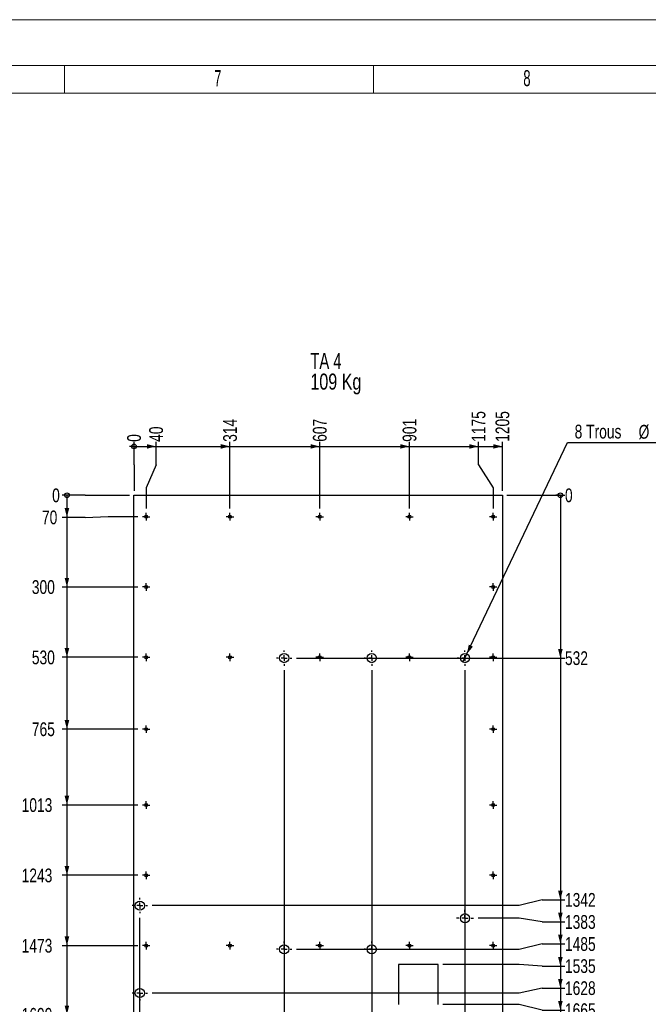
# Model space of a CAD drawing. Header units: millimetres. Extents: x 0 to 841, y 0 to 594.
# Tile 45 of 56: x 411 to 548, y 379 to 594. Entities that reach past the tile are written whole.
import ezdxf

# ---------------------------------------------------------------- set-up
doc = ezdxf.new("R2010")
doc.units = ezdxf.units.MM
doc.linetypes.add('CENTERX2', pattern=[20.32, 12.7, -2.54, 2.54, -2.54])
for name, color, linetype in [('COTES', 1, 'Continuous'), ('NOTES', 6, 'Continuous'), ('TRAIT-MIXTES', 3, 'CENTERX2')]:
    doc.layers.add(name, color=color, linetype=linetype)
doc.layers.add('TRAIT-FORT', color=4, linetype='Continuous', lineweight=25)
doc.styles.add('SLDTEXTSTYLE0', font='TXT', dxfattribs={"width": 0.75})
doc.styles.add('SLDTEXTSTYLE2', font='TXT', dxfattribs={"width": 0.6875})
doc.styles.add('SLDTEXTSTYLE3', font='TXT', dxfattribs={"width": 0.605})
doc.dimstyles.new('SLDDIMSTYLE2', dxfattribs={"dimtxt": 3, "dimasz": 0.333333, "dimexe": 0, "dimexo": 0.0625, "dimgap": 0.75, "dimtad": 0, "dimtih": 1, "dimtoh": 1, "dimdec": 0, "dimlfac": 15, "dimrnd": 1e-09, "dimdsep": 46, "dimtxsty": 'SLDTEXTSTYLE0', "dimblk1": 'ORIGIN', "dimblk2": 'ORIGIN', "dimsah": 1, "dimcen": 0.09, "dimadec": 0, "dimazin": 2, "dimtfac": 1, "dimtdec": 0, "dimtofl": 0, "dimtmove": 0, "dimatfit": 3, "dimldrblk": 'ORIGIN', "dimfxl": 1, "dimfrac": 2, "dimtolj": 1, "dimtzin": 12, "dimarcsym": 0})
doc.dimstyles.new('SLDDIMSTYLE3', dxfattribs={"dimtxt": 3, "dimasz": 2, "dimexe": 0, "dimexo": 0.0625, "dimgap": 0.75, "dimtad": 0, "dimtih": 1, "dimtoh": 1, "dimdec": 0, "dimlfac": 15, "dimrnd": 1e-09, "dimzin": 12, "dimdsep": 46, "dimtxsty": 'SLDTEXTSTYLE0', "dimsah": 1, "dimcen": 0.09, "dimadec": 0, "dimazin": 3, "dimtfac": 1, "dimtdec": 0, "dimtofl": 0, "dimtmove": 0, "dimatfit": 3, "dimfxl": 1, "dimfrac": 2, "dimtolj": 1, "dimtzin": 12, "dimarcsym": 0})
doc.dimstyles.new('SLDDIMSTYLE4', dxfattribs={"dimtxt": 3, "dimasz": 2, "dimexe": 0, "dimexo": 0.0625, "dimgap": 0.75, "dimtad": 0, "dimtih": 1, "dimtoh": 1, "dimdec": 0, "dimlfac": 15, "dimrnd": 1e-09, "dimzin": 12, "dimdsep": 46, "dimtxsty": 'SLDTEXTSTYLE0', "dimblk1": 'NONE', "dimsah": 1, "dimcen": 0, "dimadec": 0, "dimazin": 3, "dimtfac": 1, "dimtdec": 0, "dimtmove": 0, "dimatfit": 3, "dimldrblk": 'NONE', "dimfxl": 1, "dimfrac": 2, "dimtolj": 1, "dimtzin": 12, "dimarcsym": 0})

# ---------------------------------------------------------------- blocks, each defined once
blk = doc.blocks.new('SW_NOTE_6')
at = {"layer": 'NOTES', "color": 0, "char_height": 3.5, "attachment_point": 1}
for s, insert, style in [('TA 4', (0, 4.51), 'SLDTEXTSTYLE2'), ('109 Kg', (0, -0.01), 'SLDTEXTSTYLE0')]:
    blk.add_mtext(s, dxfattribs=dict(at, insert=insert, style=style))
blk = doc.blocks.new('_ORIGIN')
at = {"color": 0, "linetype": 'ByBlock', "lineweight": -2}
blk.add_line((0, 0), (-1, 0), dxfattribs=at)
blk.add_circle((0, 0), 0.5, dxfattribs=at)
blk = doc.blocks.new('_D_222')
at = {"layer": 'COTES', "color": 1, "transparency": 16777216}
for p, q in [((435.66, 496.9), (435.66, 501.9)), ((435.66, 496.9), (435.66, 491.9)), ((435.66, 491.9), (435.66, 491.25))]:
    blk.add_line(p, q, dxfattribs=at)
blk.add_blockref('_ORIGIN', (435.66, 500.9), dxfattribs=at)
at = {"layer": 'COTES', "color": 1, "transparency": 16777216, "insert": (434.17, 501.9), "char_height": 3, "attachment_point": 1, "rotation": 90, "style": 'SLDTEXTSTYLE0'}
blk.add_mtext('0', dxfattribs=at)
blk = doc.blocks.new('_D_223')
at = {"layer": 'COTES', "color": 1, "transparency": 16777216}
for p, q in [((435.66, 500.9), (440.47, 500.9)), ((440.47, 496.9), (440.47, 501.9)), ((440.47, 496.9), (438.32, 491.9)), ((438.32, 491.9), (438.32, 487.4))]:
    blk.add_line(p, q, dxfattribs=at)
blk.add_solid([(440.47, 500.9), (438.47, 501.4), (438.47, 500.4)], dxfattribs=at)
at = {"layer": 'COTES', "color": 1, "transparency": 16777216, "insert": (438.98, 501.9), "char_height": 3, "attachment_point": 1, "rotation": 90, "style": 'SLDTEXTSTYLE0'}
blk.add_mtext('40', dxfattribs=at)
blk = doc.blocks.new('_D_224')
at = {"layer": 'COTES', "color": 1, "transparency": 16777216}
for p, q in [((440.47, 500.9), (456.59, 500.9)), ((456.59, 487.4), (456.59, 501.9))]:
    blk.add_line(p, q, dxfattribs=at)
blk.add_solid([(456.59, 500.9), (454.59, 501.4), (454.59, 500.4)], dxfattribs=at)
at = {"layer": 'COTES', "color": 1, "transparency": 16777216, "insert": (455.1, 501.9), "char_height": 3, "attachment_point": 1, "rotation": 90, "style": 'SLDTEXTSTYLE0'}
blk.add_mtext('314', dxfattribs=at)
blk = doc.blocks.new('_D_225')
at = {"layer": 'COTES', "color": 1, "transparency": 16777216}
for p, q in [((456.59, 500.9), (476.16, 500.9)), ((476.16, 487.4), (476.16, 501.9))]:
    blk.add_line(p, q, dxfattribs=at)
blk.add_solid([(476.16, 500.9), (474.16, 501.4), (474.16, 500.4)], dxfattribs=at)
at = {"layer": 'COTES', "color": 1, "transparency": 16777216, "insert": (474.67, 501.9), "char_height": 3, "attachment_point": 1, "rotation": 90, "style": 'SLDTEXTSTYLE0'}
blk.add_mtext('607', dxfattribs=at)
blk = doc.blocks.new('_D_226')
at = {"layer": 'COTES', "color": 1, "transparency": 16777216}
for p, q in [((476.16, 500.9), (495.72, 500.9)), ((495.72, 487.4), (495.72, 501.9))]:
    blk.add_line(p, q, dxfattribs=at)
blk.add_solid([(495.72, 500.9), (493.72, 501.4), (493.72, 500.4)], dxfattribs=at)
at = {"layer": 'COTES', "color": 1, "transparency": 16777216, "insert": (494.24, 501.9), "char_height": 3, "attachment_point": 1, "rotation": 90, "style": 'SLDTEXTSTYLE0'}
blk.add_mtext('901', dxfattribs=at)
blk = doc.blocks.new('_D_227')
at = {"layer": 'COTES', "color": 1, "transparency": 16777216}
for p, q in [((495.72, 500.9), (510.78, 500.9)), ((510.78, 496.9), (510.78, 501.9)), ((510.78, 496.9), (513.99, 491.9)), ((513.99, 491.9), (513.99, 487.4))]:
    blk.add_line(p, q, dxfattribs=at)
blk.add_solid([(510.78, 500.9), (508.78, 501.4), (508.78, 500.4)], dxfattribs=at)
at = {"layer": 'COTES', "color": 1, "transparency": 16777216, "insert": (509.29, 501.9), "char_height": 3, "attachment_point": 1, "rotation": 90, "style": 'SLDTEXTSTYLE0'}
blk.add_mtext('1175', dxfattribs=at)
blk = doc.blocks.new('_D_228')
at = {"layer": 'COTES', "color": 1, "transparency": 16777216}
for p, q in [((510.78, 500.9), (515.99, 500.9)), ((515.99, 491.25), (515.99, 501.9))]:
    blk.add_line(p, q, dxfattribs=at)
blk.add_solid([(515.99, 500.9), (513.99, 501.4), (513.99, 500.4)], dxfattribs=at)
at = {"layer": 'COTES', "color": 1, "transparency": 16777216, "insert": (514.5, 501.9), "char_height": 3, "attachment_point": 1, "rotation": 90, "style": 'SLDTEXTSTYLE0'}
blk.add_mtext('1205', dxfattribs=at)
blk = doc.blocks.new('_D_229')
at = {"layer": 'COTES', "color": 1, "transparency": 16777216}
for p, q in [((425.03, 490.25), (420.03, 490.25)), ((425.03, 490.25), (430.03, 490.25)), ((430.03, 490.25), (434.66, 490.25))]:
    blk.add_line(p, q, dxfattribs=at)
blk.add_blockref('_ORIGIN', (421.03, 490.25), dxfattribs=at)
at = {"layer": 'COTES', "color": 1, "transparency": 16777216, "insert": (417.81, 491.74), "char_height": 3, "attachment_point": 1, "style": 'SLDTEXTSTYLE0'}
blk.add_mtext('0', dxfattribs=at)
blk = doc.blocks.new('_D_230')
at = {"layer": 'COTES', "color": 1, "transparency": 16777216}
for p, q in [((421.03, 490.25), (421.03, 485.44)), ((425.03, 485.44), (420.03, 485.44)), ((425.03, 485.44), (430.03, 485.59)), ((430.03, 485.59), (436.51, 485.59))]:
    blk.add_line(p, q, dxfattribs=at)
blk.add_solid([(421.03, 485.44), (421.53, 487.44), (420.53, 487.44)], dxfattribs=at)
at = {"layer": 'COTES', "color": 1, "transparency": 16777216, "insert": (415.59, 486.93), "char_height": 3, "attachment_point": 1, "style": 'SLDTEXTSTYLE0'}
blk.add_mtext('70', dxfattribs=at)
blk = doc.blocks.new('_D_231')
at = {"layer": 'COTES', "color": 1, "transparency": 16777216}
for p, q in [((421.03, 485.44), (421.03, 470.25)), ((436.51, 470.25), (420.03, 470.25))]:
    blk.add_line(p, q, dxfattribs=at)
blk.add_solid([(421.03, 470.25), (421.53, 472.25), (420.53, 472.25)], dxfattribs=at)
at = {"layer": 'COTES', "color": 1, "transparency": 16777216, "insert": (413.38, 471.74), "char_height": 3, "attachment_point": 1, "style": 'SLDTEXTSTYLE0'}
blk.add_mtext('300', dxfattribs=at)
blk = doc.blocks.new('_D_232')
at = {"layer": 'COTES', "color": 1, "transparency": 16777216}
for p, q in [((421.03, 470.25), (421.03, 454.92)), ((436.51, 454.92), (420.03, 454.92))]:
    blk.add_line(p, q, dxfattribs=at)
blk.add_solid([(421.03, 454.92), (421.53, 456.92), (420.53, 456.92)], dxfattribs=at)
at = {"layer": 'COTES', "color": 1, "transparency": 16777216, "insert": (413.38, 456.4), "char_height": 3, "attachment_point": 1, "style": 'SLDTEXTSTYLE0'}
blk.add_mtext('530', dxfattribs=at)
blk = doc.blocks.new('_D_233')
at = {"layer": 'COTES', "color": 1, "transparency": 16777216}
for p, q in [((421.03, 454.92), (421.03, 439.25)), ((436.51, 439.25), (420.03, 439.25))]:
    blk.add_line(p, q, dxfattribs=at)
blk.add_solid([(421.03, 439.25), (421.53, 441.25), (420.53, 441.25)], dxfattribs=at)
at = {"layer": 'COTES', "color": 1, "transparency": 16777216, "insert": (413.38, 440.74), "char_height": 3, "attachment_point": 1, "style": 'SLDTEXTSTYLE0'}
blk.add_mtext('765', dxfattribs=at)
blk = doc.blocks.new('_D_234')
at = {"layer": 'COTES', "color": 1, "transparency": 16777216}
for p, q in [((421.03, 439.25), (421.03, 422.72)), ((436.51, 422.72), (420.03, 422.72))]:
    blk.add_line(p, q, dxfattribs=at)
blk.add_solid([(421.03, 422.72), (421.53, 424.72), (420.53, 424.72)], dxfattribs=at)
at = {"layer": 'COTES', "color": 1, "transparency": 16777216, "insert": (411.16, 424.2), "char_height": 3, "attachment_point": 1, "style": 'SLDTEXTSTYLE0'}
blk.add_mtext('1013', dxfattribs=at)
blk = doc.blocks.new('_D_235')
at = {"layer": 'COTES', "color": 1, "transparency": 16777216}
for p, q in [((421.03, 422.72), (421.03, 407.39)), ((436.51, 407.39), (420.03, 407.39))]:
    blk.add_line(p, q, dxfattribs=at)
blk.add_solid([(421.03, 407.39), (421.53, 409.39), (420.53, 409.39)], dxfattribs=at)
at = {"layer": 'COTES', "color": 1, "transparency": 16777216, "insert": (411.16, 408.87), "char_height": 3, "attachment_point": 1, "style": 'SLDTEXTSTYLE0'}
blk.add_mtext('1243', dxfattribs=at)
blk = doc.blocks.new('_D_236')
at = {"layer": 'COTES', "color": 1, "transparency": 16777216}
for p, q in [((421.03, 407.39), (421.03, 392.05)), ((436.51, 392.05), (420.03, 392.05))]:
    blk.add_line(p, q, dxfattribs=at)
blk.add_solid([(421.03, 392.05), (421.53, 394.05), (420.53, 394.05)], dxfattribs=at)
at = {"layer": 'COTES', "color": 1, "transparency": 16777216, "insert": (411.16, 393.54), "char_height": 3, "attachment_point": 1, "style": 'SLDTEXTSTYLE0'}
blk.add_mtext('1473', dxfattribs=at)
blk = doc.blocks.new('_D_237')
at = {"layer": 'COTES', "color": 1, "transparency": 16777216}
for p, q in [((421.03, 392.05), (421.03, 376.99)), ((436.51, 376.99), (420.03, 376.99))]:
    blk.add_line(p, q, dxfattribs=at)
blk.add_solid([(421.03, 376.99), (421.53, 378.99), (420.53, 378.99)], dxfattribs=at)
at = {"layer": 'COTES', "color": 1, "transparency": 16777216, "insert": (411.16, 378.47), "char_height": 3, "attachment_point": 1, "style": 'SLDTEXTSTYLE0'}
blk.add_mtext('1699', dxfattribs=at)
blk = doc.blocks.new('_D_238')
at = {"layer": 'COTES', "color": 1, "transparency": 16777216}
for p, q in [((421.03, 376.99), (421.03, 361.39)), ((436.51, 361.39), (420.03, 361.39))]:
    blk.add_line(p, q, dxfattribs=at)
blk.add_solid([(421.03, 361.39), (421.53, 363.39), (420.53, 363.39)], dxfattribs=at)
at = {"layer": 'COTES', "color": 1, "transparency": 16777216, "insert": (411.16, 362.87), "char_height": 3, "attachment_point": 1, "style": 'SLDTEXTSTYLE0'}
blk.add_mtext('1933', dxfattribs=at)
blk = doc.blocks.new('_D_239')
at = {"layer": 'COTES', "color": 1, "transparency": 16777216}
for p, q in [((421.03, 361.39), (421.03, 345.79)), ((436.51, 345.79), (420.03, 345.79))]:
    blk.add_line(p, q, dxfattribs=at)
blk.add_solid([(421.03, 345.79), (421.53, 347.79), (420.53, 347.79)], dxfattribs=at)
at = {"layer": 'COTES', "color": 1, "transparency": 16777216, "insert": (411.16, 347.27), "char_height": 3, "attachment_point": 1, "style": 'SLDTEXTSTYLE0'}
blk.add_mtext('2167', dxfattribs=at)
blk = doc.blocks.new('_D_240')
at = {"layer": 'COTES', "color": 1, "transparency": 16777216}
for p, q in [((421.03, 345.79), (421.03, 330.19)), ((436.51, 330.19), (420.03, 330.19))]:
    blk.add_line(p, q, dxfattribs=at)
blk.add_solid([(421.03, 330.19), (421.53, 332.19), (420.53, 332.19)], dxfattribs=at)
at = {"layer": 'COTES', "color": 1, "transparency": 16777216, "insert": (411.16, 331.67), "char_height": 3, "attachment_point": 1, "style": 'SLDTEXTSTYLE0'}
blk.add_mtext('2401', dxfattribs=at)
blk = doc.blocks.new('_D_241')
at = {"layer": 'COTES', "color": 1, "transparency": 16777216}
for p, q in [((421.03, 330.19), (421.03, 314.59)), ((436.51, 314.59), (420.03, 314.59))]:
    blk.add_line(p, q, dxfattribs=at)
blk.add_solid([(421.03, 314.59), (421.53, 316.59), (420.53, 316.59)], dxfattribs=at)
at = {"layer": 'COTES', "color": 1, "transparency": 16777216, "insert": (411.16, 316.07), "char_height": 3, "attachment_point": 1, "style": 'SLDTEXTSTYLE0'}
blk.add_mtext('2635', dxfattribs=at)
blk = doc.blocks.new('_D_242')
at = {"layer": 'COTES', "color": 1, "transparency": 16777216}
for p, q in [((421.03, 314.59), (421.03, 299.73)), ((425.03, 299.73), (420.03, 299.73)), ((425.03, 299.73), (430.03, 299.59)), ((430.03, 299.59), (436.51, 299.59))]:
    blk.add_line(p, q, dxfattribs=at)
blk.add_solid([(421.03, 299.73), (421.53, 301.73), (420.53, 301.73)], dxfattribs=at)
at = {"layer": 'COTES', "color": 1, "transparency": 16777216, "insert": (411.16, 301.22), "char_height": 3, "attachment_point": 1, "style": 'SLDTEXTSTYLE0'}
blk.add_mtext('2860', dxfattribs=at)
blk = doc.blocks.new('_D_243')
at = {"layer": 'COTES', "color": 1, "transparency": 16777216}
for p, q in [((421.03, 299.73), (421.03, 294.92)), ((434.66, 294.92), (420.03, 294.92))]:
    blk.add_line(p, q, dxfattribs=at)
blk.add_solid([(421.03, 294.92), (421.53, 296.92), (420.53, 296.92)], dxfattribs=at)
at = {"layer": 'COTES', "color": 1, "transparency": 16777216, "insert": (411.16, 296.4), "char_height": 3, "attachment_point": 1, "style": 'SLDTEXTSTYLE0'}
blk.add_mtext('2930', dxfattribs=at)
blk = doc.blocks.new('_D_244')
at = {"layer": 'COTES', "color": 1, "transparency": 16777216}
blk.add_line((516.99, 490.25), (529.64, 490.25), dxfattribs=at)
blk.add_blockref('_ORIGIN', (528.64, 490.25), dxfattribs=at)
at = {"layer": 'COTES', "color": 1, "transparency": 16777216, "insert": (529.64, 491.74), "char_height": 3, "attachment_point": 1, "style": 'SLDTEXTSTYLE0'}
blk.add_mtext('0', dxfattribs=at)
blk = doc.blocks.new('_D_245')
at = {"layer": 'COTES', "color": 1, "transparency": 16777216}
for p, q in [((528.64, 490.25), (528.64, 454.75)), ((471.07, 454.75), (529.64, 454.75))]:
    blk.add_line(p, q, dxfattribs=at)
blk.add_solid([(528.64, 454.75), (529.14, 456.75), (528.14, 456.75)], dxfattribs=at)
at = {"layer": 'COTES', "color": 1, "transparency": 16777216, "insert": (529.64, 456.24), "char_height": 3, "attachment_point": 1, "style": 'SLDTEXTSTYLE0'}
blk.add_mtext('532', dxfattribs=at)
blk = doc.blocks.new('_D_246')
at = {"layer": 'COTES', "color": 1, "transparency": 16777216}
for p, q in [((528.64, 454.75), (528.64, 402.04)), ((524.64, 402.04), (519.64, 400.78)), ((524.64, 402.04), (529.64, 402.04)), ((519.64, 400.78), (439.6, 400.78))]:
    blk.add_line(p, q, dxfattribs=at)
blk.add_solid([(528.64, 402.04), (529.14, 404.04), (528.14, 404.04)], dxfattribs=at)
at = {"layer": 'COTES', "color": 1, "transparency": 16777216, "insert": (529.64, 403.53), "char_height": 3, "attachment_point": 1, "style": 'SLDTEXTSTYLE0'}
blk.add_mtext('1342', dxfattribs=at)
blk = doc.blocks.new('_D_247')
at = {"layer": 'COTES', "color": 1, "transparency": 16777216}
for p, q in [((528.64, 402.04), (528.64, 397.23)), ((519.64, 398.03), (510.7, 398.03)), ((524.64, 397.23), (519.64, 398.03)), ((524.64, 397.23), (529.64, 397.23))]:
    blk.add_line(p, q, dxfattribs=at)
blk.add_solid([(528.64, 397.23), (529.14, 399.23), (528.14, 399.23)], dxfattribs=at)
at = {"layer": 'COTES', "color": 1, "transparency": 16777216, "insert": (529.64, 398.72), "char_height": 3, "attachment_point": 1, "style": 'SLDTEXTSTYLE0'}
blk.add_mtext('1383', dxfattribs=at)
blk = doc.blocks.new('_D_248')
at = {"layer": 'COTES', "color": 1, "transparency": 16777216}
for p, q in [((528.64, 397.23), (528.64, 392.42)), ((519.64, 391.25), (471.07, 391.25)), ((524.64, 392.42), (519.64, 391.25)), ((524.64, 392.42), (529.64, 392.42))]:
    blk.add_line(p, q, dxfattribs=at)
blk.add_solid([(528.64, 392.42), (529.14, 394.42), (528.14, 394.42)], dxfattribs=at)
at = {"layer": 'COTES', "color": 1, "transparency": 16777216, "insert": (529.64, 393.91), "char_height": 3, "attachment_point": 1, "style": 'SLDTEXTSTYLE0'}
blk.add_mtext('1485', dxfattribs=at)
blk = doc.blocks.new('_D_249')
at = {"layer": 'COTES', "color": 1, "transparency": 16777216}
for p, q in [((528.64, 392.42), (528.64, 387.61)), ((519.64, 387.92), (502.99, 387.92)), ((524.64, 387.61), (519.64, 387.92)), ((524.64, 387.61), (529.64, 387.61))]:
    blk.add_line(p, q, dxfattribs=at)
blk.add_solid([(528.64, 387.61), (529.14, 389.61), (528.14, 389.61)], dxfattribs=at)
at = {"layer": 'COTES', "color": 1, "transparency": 16777216, "insert": (529.64, 389.1), "char_height": 3, "attachment_point": 1, "style": 'SLDTEXTSTYLE0'}
blk.add_mtext('1535', dxfattribs=at)
blk = doc.blocks.new('_D_250')
at = {"layer": 'COTES', "color": 1, "transparency": 16777216}
for p, q in [((528.64, 387.61), (528.64, 382.8)), ((524.64, 382.8), (519.64, 381.73)), ((524.64, 382.8), (529.64, 382.8)), ((519.64, 381.73), (439.6, 381.73))]:
    blk.add_line(p, q, dxfattribs=at)
blk.add_solid([(528.64, 382.8), (529.14, 384.8), (528.14, 384.8)], dxfattribs=at)
at = {"layer": 'COTES', "color": 1, "transparency": 16777216, "insert": (529.64, 384.29), "char_height": 3, "attachment_point": 1, "style": 'SLDTEXTSTYLE0'}
blk.add_mtext('1628', dxfattribs=at)
blk = doc.blocks.new('_D_251')
at = {"layer": 'COTES', "color": 1, "transparency": 16777216}
for p, q in [((528.64, 382.8), (528.64, 377.99)), ((519.64, 379.25), (502.99, 379.25)), ((524.64, 377.99), (519.64, 379.25)), ((524.64, 377.99), (529.64, 377.99))]:
    blk.add_line(p, q, dxfattribs=at)
blk.add_solid([(528.64, 377.99), (529.14, 379.99), (528.14, 379.99)], dxfattribs=at)
at = {"layer": 'COTES', "color": 1, "transparency": 16777216, "insert": (529.64, 379.48), "char_height": 3, "attachment_point": 1, "style": 'SLDTEXTSTYLE0'}
blk.add_mtext('1665', dxfattribs=at)
blk = doc.blocks.new('_D_252')
at = {"layer": 'COTES', "color": 1, "transparency": 16777216}
for p, q in [((528.64, 377.99), (528.64, 325.92)), ((456.99, 325.92), (529.64, 325.92))]:
    blk.add_line(p, q, dxfattribs=at)
blk.add_solid([(528.64, 325.92), (529.14, 327.92), (528.14, 327.92)], dxfattribs=at)
at = {"layer": 'COTES', "color": 1, "transparency": 16777216, "insert": (529.64, 327.4), "char_height": 3, "attachment_point": 1, "style": 'SLDTEXTSTYLE0'}
blk.add_mtext('2465', dxfattribs=at)
blk = doc.blocks.new('_D_253')
at = {"layer": 'COTES', "color": 1, "transparency": 16777216}
for p, q in [((528.64, 325.92), (528.64, 319.92)), ((456.99, 319.92), (529.64, 319.92))]:
    blk.add_line(p, q, dxfattribs=at)
blk.add_solid([(528.64, 319.92), (529.14, 321.92), (528.14, 321.92)], dxfattribs=at)
at = {"layer": 'COTES', "color": 1, "transparency": 16777216, "insert": (529.64, 321.4), "char_height": 3, "attachment_point": 1, "style": 'SLDTEXTSTYLE0'}
blk.add_mtext('2555', dxfattribs=at)
blk = doc.blocks.new('_D_254')
at = {"layer": 'COTES', "color": 1, "transparency": 16777216}
for p, q in [((528.64, 319.92), (528.64, 294.92)), ((516.99, 294.92), (529.64, 294.92))]:
    blk.add_line(p, q, dxfattribs=at)
blk.add_solid([(528.64, 294.92), (529.14, 296.92), (528.14, 296.92)], dxfattribs=at)
at = {"layer": 'COTES', "color": 1, "transparency": 16777216, "insert": (529.64, 296.4), "char_height": 3, "attachment_point": 1, "style": 'SLDTEXTSTYLE0'}
blk.add_mtext('2930', dxfattribs=at)
blk = doc.blocks.new('_D_256')
at = {"layer": 'COTES', "color": 1, "transparency": 16777216}
for p, q in [((436.93, 292.21), (436.93, 398.11)), ((440.14, 287.21), (436.93, 292.21)), ((440.14, 287.21), (440.14, 282.21)), ((435.66, 283.21), (440.14, 283.21))]:
    blk.add_line(p, q, dxfattribs=at)
blk.add_solid([(440.14, 283.21), (438.14, 283.71), (438.14, 282.71)], dxfattribs=at)
at = {"layer": 'COTES', "color": 1, "transparency": 16777216, "insert": (438.65, 277.78), "char_height": 3, "attachment_point": 1, "rotation": 90, "style": 'SLDTEXTSTYLE0'}
blk.add_mtext('19', dxfattribs=at)
blk = doc.blocks.new('_D_259')
at = {"layer": 'COTES', "color": 1, "transparency": 16777216}
for p, q in [((468.4, 452.09), (468.4, 282.21)), ((455.99, 283.21), (468.4, 283.21))]:
    blk.add_line(p, q, dxfattribs=at)
blk.add_solid([(468.4, 283.21), (466.4, 283.71), (466.4, 282.71)], dxfattribs=at)
at = {"layer": 'COTES', "color": 1, "transparency": 16777216, "insert": (466.92, 275.56), "char_height": 3, "attachment_point": 1, "rotation": 90, "style": 'SLDTEXTSTYLE0'}
blk.add_mtext('491', dxfattribs=at)
blk = doc.blocks.new('_D_260')
at = {"layer": 'COTES', "color": 1, "transparency": 16777216}
for p, q in [((487.51, 452.09), (487.51, 282.21)), ((468.4, 283.21), (487.51, 283.21))]:
    blk.add_line(p, q, dxfattribs=at)
blk.add_solid([(487.51, 283.21), (485.51, 283.71), (485.51, 282.71)], dxfattribs=at)
at = {"layer": 'COTES', "color": 1, "transparency": 16777216, "insert": (486.02, 275.56), "char_height": 3, "attachment_point": 1, "rotation": 90, "style": 'SLDTEXTSTYLE0'}
blk.add_mtext('778', dxfattribs=at)
blk = doc.blocks.new('_D_263')
at = {"layer": 'COTES', "color": 1, "transparency": 16777216}
for p, q in [((507.83, 452.09), (507.83, 282.21)), ((501.99, 283.21), (507.83, 283.21))]:
    blk.add_line(p, q, dxfattribs=at)
blk.add_solid([(507.83, 283.21), (505.83, 283.71), (505.83, 282.71)], dxfattribs=at)
at = {"layer": 'COTES', "color": 1, "transparency": 16777216, "insert": (506.34, 273.34), "char_height": 3, "attachment_point": 1, "rotation": 90, "style": 'SLDTEXTSTYLE0'}
blk.add_mtext('1083', dxfattribs=at)
blk = doc.blocks.new('_D_265')
at = {"layer": 'COTES', "color": 1, "transparency": 16777216}
for p, q in [((508.26, 455.66), (530.17, 501.73)), ((530.17, 501.73), (554.66, 501.73)), ((507.4, 453.85), (508.26, 455.66))]:
    blk.add_line(p, q, dxfattribs=at)
blk.add_solid([(508.26, 455.66), (509.57, 457.25), (508.67, 457.68)], dxfattribs=at)
at = {"layer": 'COTES', "color": 1, "transparency": 16777216, "char_height": 3, "attachment_point": 1, "style": 'SLDTEXTSTYLE0'}
for s, insert in [('8 Trous', (531.75, 505.64)), ('%%c', (545.7, 505.59)), ('30', (550.23, 505.64))]:
    blk.add_mtext(s, dxfattribs=dict(at, insert=insert))
blk = doc.blocks.new('_NONE')
blk = doc.blocks.new('SW_CENTERMARKSYMBOL_145')
at = {"layer": 'TRAIT-MIXTES', "color": 0}
for p, q in [((-0.67, 0), (-0.82, 0)), ((0, 0), (-0.67, 0)), ((0, 0.67), (0, 0.82)), ((0, 0), (0, 0.67)), ((0, 0), (0, -0.67)), ((0, 0), (0.67, 0)), ((0.67, 0), (0.82, 0)), ((0, -0.67), (0, -0.82))]:
    blk.add_line(p, q, dxfattribs=at)
blk = doc.blocks.new('SW_CENTERMARKSYMBOL_146')
at = {"layer": 'TRAIT-MIXTES', "color": 0}
for p, q in [((-0.67, 0), (-0.82, 0)), ((0, 0), (-0.67, 0)), ((0, 0.67), (0, 0.82)), ((0, 0), (0, 0.67)), ((0, 0), (0, -0.67)), ((0, 0), (0.67, 0)), ((0.67, 0), (0.82, 0)), ((0, -0.67), (0, -0.82))]:
    blk.add_line(p, q, dxfattribs=at)
blk = doc.blocks.new('SW_CENTERMARKSYMBOL_147')
at = {"layer": 'TRAIT-MIXTES', "color": 0}
for p, q in [((-0.67, 0), (-0.82, 0)), ((0, 0), (-0.67, 0)), ((0, 0.67), (0, 0.82)), ((0, 0), (0, 0.67)), ((0, 0), (0, -0.67)), ((0, 0), (0.67, 0)), ((0.67, 0), (0.82, 0)), ((0, -0.67), (0, -0.82))]:
    blk.add_line(p, q, dxfattribs=at)
blk = doc.blocks.new('SW_CENTERMARKSYMBOL_148')
at = {"layer": 'TRAIT-MIXTES', "color": 0}
for p, q in [((-0.67, 0), (-0.82, 0)), ((0, 0), (-0.67, 0)), ((0, 0.67), (0, 0.82)), ((0, 0), (0, 0.67)), ((0, 0), (0, -0.67)), ((0, 0), (0.67, 0)), ((0.67, 0), (0.82, 0)), ((0, -0.67), (0, -0.82))]:
    blk.add_line(p, q, dxfattribs=at)
blk = doc.blocks.new('SW_CENTERMARKSYMBOL_149')
at = {"layer": 'TRAIT-MIXTES', "color": 0}
for p, q in [((-0.67, 0), (-0.82, 0)), ((0, 0), (-0.67, 0)), ((0, 0.67), (0, 0.82)), ((0, 0), (0, 0.67)), ((0, 0), (0, -0.67)), ((0, 0), (0.67, 0)), ((0.67, 0), (0.82, 0)), ((0, -0.67), (0, -0.82))]:
    blk.add_line(p, q, dxfattribs=at)
blk = doc.blocks.new('SW_CENTERMARKSYMBOL_150')
at = {"layer": 'TRAIT-MIXTES', "color": 0}
for p, q in [((-0.67, 0), (-0.82, 0)), ((0, 0), (-0.67, 0)), ((0, 0.67), (0, 0.82)), ((0, 0), (0, 0.67)), ((0, 0), (0, -0.67)), ((0, 0), (0.67, 0)), ((0.67, 0), (0.82, 0)), ((0, -0.67), (0, -0.82))]:
    blk.add_line(p, q, dxfattribs=at)
blk = doc.blocks.new('SW_CENTERMARKSYMBOL_151')
at = {"layer": 'TRAIT-MIXTES', "color": 0}
for p, q in [((-0.67, 0), (-0.82, 0)), ((0, 0), (-0.67, 0)), ((0, 0.67), (0, 0.82)), ((0, 0), (0, 0.67)), ((0, 0), (0, -0.67)), ((0, 0), (0.67, 0)), ((0.67, 0), (0.82, 0)), ((0, -0.67), (0, -0.82))]:
    blk.add_line(p, q, dxfattribs=at)
blk = doc.blocks.new('SW_CENTERMARKSYMBOL_152')
at = {"layer": 'TRAIT-MIXTES', "color": 0}
for p, q in [((-0.67, 0), (-0.82, 0)), ((0, 0), (-0.67, 0)), ((0, 0.67), (0, 0.82)), ((0, 0), (0, 0.67)), ((0, 0), (0, -0.67)), ((0, 0), (0.67, 0)), ((0.67, 0), (0.82, 0)), ((0, -0.67), (0, -0.82))]:
    blk.add_line(p, q, dxfattribs=at)
blk = doc.blocks.new('SW_CENTERMARKSYMBOL_153')
at = {"layer": 'TRAIT-MIXTES', "color": 0}
for p, q in [((-0.67, 0), (-0.82, 0)), ((0, 0), (-0.67, 0)), ((0, 0.67), (0, 0.82)), ((0, 0), (0, 0.67)), ((0, 0), (0, -0.67)), ((0, 0), (0.67, 0)), ((0.67, 0), (0.82, 0)), ((0, -0.67), (0, -0.82))]:
    blk.add_line(p, q, dxfattribs=at)
blk = doc.blocks.new('SW_CENTERMARKSYMBOL_154')
at = {"layer": 'TRAIT-MIXTES', "color": 0}
for p, q in [((-0.67, 0), (-0.82, 0)), ((0, 0), (-0.67, 0)), ((0, 0.67), (0, 0.82)), ((0, 0), (0, 0.67)), ((0, 0), (0, -0.67)), ((0, 0), (0.67, 0)), ((0.67, 0), (0.82, 0)), ((0, -0.67), (0, -0.82))]:
    blk.add_line(p, q, dxfattribs=at)
blk = doc.blocks.new('SW_CENTERMARKSYMBOL_160')
at = {"layer": 'TRAIT-MIXTES', "color": 0}
for p, q in [((-0.67, 0), (-0.82, 0)), ((0, 0), (-0.67, 0)), ((0, 0.67), (0, 0.82)), ((0, 0), (0, 0.67)), ((0, 0), (0, -0.67)), ((0, 0), (0.67, 0)), ((0.67, 0), (0.82, 0)), ((0, -0.67), (0, -0.82))]:
    blk.add_line(p, q, dxfattribs=at)
blk = doc.blocks.new('SW_CENTERMARKSYMBOL_161')
at = {"layer": 'TRAIT-MIXTES', "color": 0}
for p, q in [((-0.67, 0), (-0.82, 0)), ((0, 0), (-0.67, 0)), ((0, 0.67), (0, 0.82)), ((0, 0), (0, 0.67)), ((0, 0), (0, -0.67)), ((0, 0), (0.67, 0)), ((0.67, 0), (0.82, 0)), ((0, -0.67), (0, -0.82))]:
    blk.add_line(p, q, dxfattribs=at)
blk = doc.blocks.new('SW_CENTERMARKSYMBOL_162')
at = {"layer": 'TRAIT-MIXTES', "color": 0}
for p, q in [((-0.67, 0), (-0.82, 0)), ((0, 0), (-0.67, 0)), ((0, 0.67), (0, 0.82)), ((0, 0), (0, 0.67)), ((0, 0), (0, -0.67)), ((0, 0), (0.67, 0)), ((0.67, 0), (0.82, 0)), ((0, -0.67), (0, -0.82))]:
    blk.add_line(p, q, dxfattribs=at)
blk = doc.blocks.new('SW_CENTERMARKSYMBOL_163')
at = {"layer": 'TRAIT-MIXTES', "color": 0}
for p, q in [((-0.67, 0), (-0.82, 0)), ((0, 0), (-0.67, 0)), ((0, 0.67), (0, 0.82)), ((0, 0), (0, 0.67)), ((0, 0), (0, -0.67)), ((0, 0), (0.67, 0)), ((0.67, 0), (0.82, 0)), ((0, -0.67), (0, -0.82))]:
    blk.add_line(p, q, dxfattribs=at)
blk = doc.blocks.new('SW_CENTERMARKSYMBOL_164')
at = {"layer": 'TRAIT-MIXTES', "color": 0}
for p, q in [((-0.67, 0), (-0.82, 0)), ((0, 0), (-0.67, 0)), ((0, 0.67), (0, 0.82)), ((0, 0), (0, 0.67)), ((0, 0), (0, -0.67)), ((0, 0), (0.67, 0)), ((0.67, 0), (0.82, 0)), ((0, -0.67), (0, -0.82))]:
    blk.add_line(p, q, dxfattribs=at)
blk = doc.blocks.new('SW_CENTERMARKSYMBOL_165')
at = {"layer": 'TRAIT-MIXTES', "color": 0}
for p, q in [((-0.67, 0), (-0.82, 0)), ((0, 0), (-0.67, 0)), ((0, 0.67), (0, 0.82)), ((0, 0), (0, 0.67)), ((0, 0), (0, -0.67)), ((0, 0), (0.67, 0)), ((0.67, 0), (0.82, 0)), ((0, -0.67), (0, -0.82))]:
    blk.add_line(p, q, dxfattribs=at)
blk = doc.blocks.new('SW_CENTERMARKSYMBOL_166')
at = {"layer": 'TRAIT-MIXTES', "color": 0}
for p, q in [((-0.67, 0), (-0.82, 0)), ((0, 0), (-0.67, 0)), ((0, 0.67), (0, 0.82)), ((0, 0), (0, 0.67)), ((0, 0), (0, -0.67)), ((0, 0), (0.67, 0)), ((0.67, 0), (0.82, 0)), ((0, -0.67), (0, -0.82))]:
    blk.add_line(p, q, dxfattribs=at)
blk = doc.blocks.new('SW_CENTERMARKSYMBOL_167')
at = {"layer": 'TRAIT-MIXTES', "color": 0}
for p, q in [((-0.67, 0), (-0.82, 0)), ((0, 0), (-0.67, 0)), ((0, 0.67), (0, 0.82)), ((0, 0), (0, 0.67)), ((0, 0), (0, -0.67)), ((0, 0), (0.67, 0)), ((0.67, 0), (0.82, 0)), ((0, -0.67), (0, -0.82))]:
    blk.add_line(p, q, dxfattribs=at)
blk = doc.blocks.new('SW_CENTERMARKSYMBOL_168')
at = {"layer": 'TRAIT-MIXTES', "color": 0}
for p, q in [((-0.67, 0), (-0.82, 0)), ((0, 0), (-0.67, 0)), ((0, 0.67), (0, 0.82)), ((0, 0), (0, 0.67)), ((0, 0), (0, -0.67)), ((0, 0), (0.67, 0)), ((0.67, 0), (0.82, 0)), ((0, -0.67), (0, -0.82))]:
    blk.add_line(p, q, dxfattribs=at)
blk = doc.blocks.new('SW_CENTERMARKSYMBOL_169')
at = {"layer": 'TRAIT-MIXTES', "color": 0}
for p, q in [((-0.67, 0), (-0.82, 0)), ((0, 0), (-0.67, 0)), ((0, 0.67), (0, 0.82)), ((0, 0), (0, 0.67)), ((0, 0), (0, -0.67)), ((0, 0), (0.67, 0)), ((0.67, 0), (0.82, 0)), ((0, -0.67), (0, -0.82))]:
    blk.add_line(p, q, dxfattribs=at)
blk = doc.blocks.new('SW_CENTERMARKSYMBOL_170')
at = {"layer": 'TRAIT-MIXTES', "color": 0}
for p, q in [((-0.67, 0), (-0.82, 0)), ((0, 0), (-0.67, 0)), ((0, 0.67), (0, 0.82)), ((0, 0), (0, 0.67)), ((0, 0), (0, -0.67)), ((0, 0), (0.67, 0)), ((0.67, 0), (0.82, 0)), ((0, -0.67), (0, -0.82))]:
    blk.add_line(p, q, dxfattribs=at)
blk = doc.blocks.new('SW_CENTERMARKSYMBOL_171')
at = {"layer": 'TRAIT-MIXTES', "color": 0}
for p, q in [((-0.67, 0), (-0.82, 0)), ((0, 0), (-0.67, 0)), ((0, 0.67), (0, 0.82)), ((0, 0), (0, 0.67)), ((0, 0), (0, -0.67)), ((0, 0), (0.67, 0)), ((0.67, 0), (0.82, 0)), ((0, -0.67), (0, -0.82))]:
    blk.add_line(p, q, dxfattribs=at)
blk = doc.blocks.new('SW_CENTERMARKSYMBOL_172')
at = {"layer": 'TRAIT-MIXTES', "color": 0}
for p, q in [((-0.67, 0), (-0.82, 0)), ((0, 0), (-0.67, 0)), ((0, 0.67), (0, 0.82)), ((0, 0), (0, 0.67)), ((0, 0), (0, -0.67)), ((0, 0), (0.67, 0)), ((0.67, 0), (0.82, 0)), ((0, -0.67), (0, -0.82))]:
    blk.add_line(p, q, dxfattribs=at)
blk = doc.blocks.new('SW_CENTERMARKSYMBOL_173')
at = {"layer": 'TRAIT-MIXTES', "color": 0}
for p, q in [((-1.33, 0), (-1.67, 0)), ((0, 0), (-0.67, 0)), ((0, 1.33), (0, 1.67)), ((0, 0), (0, 0.67)), ((0, 0), (0, -0.67)), ((0, 0), (0.67, 0)), ((1.33, 0), (1.67, 0)), ((0, -1.33), (0, -1.67))]:
    blk.add_line(p, q, dxfattribs=at)
blk = doc.blocks.new('SW_CENTERMARKSYMBOL_174')
at = {"layer": 'TRAIT-MIXTES', "color": 0}
for p, q in [((-1.33, 0), (-1.67, 0)), ((0, 0), (-0.67, 0)), ((0, 1.33), (0, 1.67)), ((0, 0), (0, 0.67)), ((0, 0), (0, -0.67)), ((0, 0), (0.67, 0)), ((1.33, 0), (1.67, 0)), ((0, -1.33), (0, -1.67))]:
    blk.add_line(p, q, dxfattribs=at)
blk = doc.blocks.new('SW_CENTERMARKSYMBOL_175')
at = {"layer": 'TRAIT-MIXTES', "color": 0}
for p, q in [((-1.33, 0), (-1.67, 0)), ((0, 0), (-0.67, 0)), ((0, 1.33), (0, 1.67)), ((0, 0), (0, 0.67)), ((0, 0), (0, -0.67)), ((0, 0), (0.67, 0)), ((1.33, 0), (1.67, 0)), ((0, -1.33), (0, -1.67))]:
    blk.add_line(p, q, dxfattribs=at)
blk = doc.blocks.new('SW_CENTERMARKSYMBOL_176')
at = {"layer": 'TRAIT-MIXTES', "color": 0}
for p, q in [((-1.33, 0), (-1.87, 0)), ((0, 0), (-0.67, 0)), ((0, 1.33), (0, 1.87)), ((0, 0), (0, 0.67)), ((0, 0), (0, -0.67)), ((0, 0), (0.67, 0)), ((1.33, 0), (1.87, 0)), ((0, -1.33), (0, -1.87))]:
    blk.add_line(p, q, dxfattribs=at)
blk = doc.blocks.new('SW_CENTERMARKSYMBOL_177')
at = {"layer": 'TRAIT-MIXTES', "color": 0}
for p, q in [((-1.33, 0), (-1.67, 0)), ((0, 0), (-0.67, 0)), ((0, 1.33), (0, 1.67)), ((0, 0), (0, 0.67)), ((0, 0), (0, -0.67)), ((0, 0), (0.67, 0)), ((1.33, 0), (1.67, 0)), ((0, -1.33), (0, -1.67))]:
    blk.add_line(p, q, dxfattribs=at)
blk = doc.blocks.new('SW_CENTERMARKSYMBOL_178')
at = {"layer": 'TRAIT-MIXTES', "color": 0}
for p, q in [((-1.33, 0), (-1.67, 0)), ((0, 0), (-0.67, 0)), ((0, 1.33), (0, 1.67)), ((0, 0), (0, 0.67)), ((0, 0), (0, -0.67)), ((0, 0), (0.67, 0)), ((1.33, 0), (1.67, 0)), ((0, -1.33), (0, -1.67))]:
    blk.add_line(p, q, dxfattribs=at)
blk = doc.blocks.new('SW_CENTERMARKSYMBOL_179')
at = {"layer": 'TRAIT-MIXTES', "color": 0}
for p, q in [((-1.33, 0), (-1.67, 0)), ((0, 0), (-0.67, 0)), ((0, 1.33), (0, 1.67)), ((0, 0), (0, 0.67)), ((0, 0), (0, -0.67)), ((0, 0), (0.67, 0)), ((1.33, 0), (1.67, 0)), ((0, -1.33), (0, -1.67))]:
    blk.add_line(p, q, dxfattribs=at)
blk = doc.blocks.new('SW_CENTERMARKSYMBOL_180')
at = {"layer": 'TRAIT-MIXTES', "color": 0}
for p, q in [((-1.33, 0), (-1.67, 0)), ((0, 0), (-0.67, 0)), ((0, 1.33), (0, 1.67)), ((0, 0), (0, 0.67)), ((0, 0), (0, -0.67)), ((0, 0), (0.67, 0)), ((1.33, 0), (1.67, 0)), ((0, -1.33), (0, -1.67))]:
    blk.add_line(p, q, dxfattribs=at)

msp = doc.modelspace()

# ---------------------------------------------------------------- linework, layer by layer
at = {"color": 7, "linetype": 'Continuous', "lineweight": 18}
for p, q in [((841.00104, 593.94307), (0.00104, 593.94307)), ((831.00104, 583.94307), (10.00104, 583.94307)), ((420.50124, 577.94307), (420.50124, 583.94307)), ((487.91794, 577.94307), (487.91794, 583.94307)), ((16.00104, 577.94307), (825.00104, 577.94307))]:
    msp.add_line(p, q, dxfattribs=at)
at = {"layer": 'TRAIT-FORT', "color": 4, "linetype": 'Continuous', "lineweight": 25}
for p, q in [((435.65854, 490.25232), (515.99054, 490.25232)), ((435.65854, 294.91898), (435.65854, 490.25232)), ((515.99054, 490.25232), (515.99054, 294.91898)), ((501.99054, 387.91898), (493.32387, 387.91898)), ((493.32387, 387.91898), (493.32387, 379.25232)), ((501.99054, 379.25232), (501.99054, 387.91898))]:
    msp.add_line(p, q, dxfattribs=at)
for centre, radius in [((438.32387, 485.58565), 0.31333), ((438.32387, 485.58565), 0.15), ((456.59054, 485.58565), 0.31333), ((456.59054, 485.58565), 0.15), ((476.1572, 485.58565), 0.31333), ((476.1572, 485.58565), 0.15), ((495.72387, 485.58565), 0.31333), ((495.72387, 485.58565), 0.15), ((513.99054, 485.58565), 0.31333), ((513.99054, 485.58565), 0.15), ((438.32387, 470.25232), 0.31333), ((438.32387, 470.25232), 0.15), ((513.99054, 470.25232), 0.31333), ((513.99054, 470.25232), 0.15), ((438.32387, 454.91898), 0.31333), ((456.59054, 454.91898), 0.31333), ((468.40144, 454.75309), 1), ((476.1572, 454.91898), 0.31333), ((487.50928, 454.75309), 1), ((495.72387, 454.91898), 0.31333), ((507.82938, 454.75309), 1), ((513.99054, 454.91898), 0.31333), ((438.32387, 454.91898), 0.15), ((456.59054, 454.91898), 0.15), ((476.1572, 454.91898), 0.15), ((495.72387, 454.91898), 0.15), ((513.99054, 454.91898), 0.15), ((438.32387, 439.25232), 0.31333), ((438.32387, 439.25232), 0.15), ((513.99054, 439.25232), 0.31333), ((513.99054, 439.25232), 0.15), ((438.32387, 422.71898), 0.31333), ((513.99054, 422.71898), 0.31333), ((438.32387, 422.71898), 0.15), ((513.99054, 422.71898), 0.15), ((438.32387, 407.38565), 0.31333), ((438.32387, 407.38565), 0.15), ((513.99054, 407.38565), 0.31333), ((513.99054, 407.38565), 0.15), ((436.93109, 400.77817), 1), ((507.82938, 398.02829), 1), ((438.32387, 392.05232), 0.31333), ((438.32387, 392.05232), 0.15), ((456.59054, 392.05232), 0.31333), ((456.59054, 392.05232), 0.15), ((468.40144, 391.25349), 1), ((476.1572, 392.05232), 0.31333), ((476.1572, 392.05232), 0.15), ((487.50928, 391.25349), 1), ((495.72387, 392.05232), 0.31333), ((495.72387, 392.05232), 0.15), ((513.99054, 392.05232), 0.31333), ((513.99054, 392.05232), 0.15), ((436.93109, 381.7288), 1)]:
    msp.add_circle(centre, radius, dxfattribs=at)

# ---------------------------------------------------------------- block references
at = {"layer": 'NOTES', "color": 211}
msp.add_blockref('SW_NOTE_6', (474.12285, 516.79289), dxfattribs=at)
at = {"layer": 'TRAIT-MIXTES', "color": 3}
for name, p in [('SW_CENTERMARKSYMBOL_167', (438.32387, 485.58565)), ('SW_CENTERMARKSYMBOL_166', (456.59054, 485.58565)), ('SW_CENTERMARKSYMBOL_165', (476.1572, 485.58565)), ('SW_CENTERMARKSYMBOL_164', (495.72387, 485.58565)), ('SW_CENTERMARKSYMBOL_163', (513.99054, 485.58565)), ('SW_CENTERMARKSYMBOL_152', (438.32387, 470.25232)), ('SW_CENTERMARKSYMBOL_151', (513.99054, 470.25232)), ('SW_CENTERMARKSYMBOL_154', (438.32387, 454.91898)), ('SW_CENTERMARKSYMBOL_161', (456.59054, 454.91898)), ('SW_CENTERMARKSYMBOL_173', (468.40144, 454.75309)), ('SW_CENTERMARKSYMBOL_162', (476.1572, 454.91898)), ('SW_CENTERMARKSYMBOL_174', (487.50928, 454.75309)), ('SW_CENTERMARKSYMBOL_160', (495.72387, 454.91898)), ('SW_CENTERMARKSYMBOL_175', (507.82938, 454.75309)), ('SW_CENTERMARKSYMBOL_153', (513.99054, 454.91898)), ('SW_CENTERMARKSYMBOL_146', (438.32387, 439.25232)), ('SW_CENTERMARKSYMBOL_145', (513.99054, 439.25232)), ('SW_CENTERMARKSYMBOL_148', (438.32387, 422.71898)), ('SW_CENTERMARKSYMBOL_147', (513.99054, 422.71898)), ('SW_CENTERMARKSYMBOL_150', (438.32387, 407.38565)), ('SW_CENTERMARKSYMBOL_149', (513.99054, 407.38565)), ('SW_CENTERMARKSYMBOL_179', (436.93109, 400.77817)), ('SW_CENTERMARKSYMBOL_176', (507.82938, 398.02829)), ('SW_CENTERMARKSYMBOL_172', (438.32387, 392.05232)), ('SW_CENTERMARKSYMBOL_169', (456.59054, 392.05232)), ('SW_CENTERMARKSYMBOL_178', (468.40144, 391.25349)), ('SW_CENTERMARKSYMBOL_170', (476.1572, 392.05232)), ('SW_CENTERMARKSYMBOL_177', (487.50928, 391.25349)), ('SW_CENTERMARKSYMBOL_171', (495.72387, 392.05232)), ('SW_CENTERMARKSYMBOL_168', (513.99054, 392.05232)), ('SW_CENTERMARKSYMBOL_180', (436.93109, 381.7288))]:
    msp.add_blockref(name, p, dxfattribs=at)

# ---------------------------------------------------------------- texts
at = {"layer": 'NOTES', "color": 211, "char_height": 3.5, "attachment_point": 1, "style": 'SLDTEXTSTYLE3'}
for s, insert in [('7', (453.14292, 582.9437)), ('8', (520.55962, 582.9437))]:
    msp.add_mtext(s, dxfattribs=dict(at, insert=insert))

# ---------------------------------------------------------------- dimensions: what is measured, and where the dimension line sits
at = {"layer": 'COTES', "color": 1}
for feature_location, offset, dtype, origin, dimstyle, picture, middle in [((513.99054, 486.40232), (-3.21079, 15.49521), 1, (435.65854, 490.25232), 'SLDDIMSTYLE3', '_D_227', (510.77974, 506.33086)), ((515.99054, 490.25232), (0, 11.64521), 1, (435.65854, 490.25232), 'SLDDIMSTYLE3', '_D_228', (515.99054, 506.33086)), ((456.59054, 486.40232), (0, 15.49521), 1, (435.65854, 490.25232), 'SLDDIMSTYLE3', '_D_224', (456.59054, 505.22252)), ((476.1572, 486.40232), (0, 15.49521), 1, (435.65854, 490.25232), 'SLDDIMSTYLE3', '_D_225', (476.1572, 505.22252)), ((495.72387, 486.40232), (0, 15.49521), 1, (435.65854, 490.25232), 'SLDDIMSTYLE3', '_D_226', (495.72387, 505.22252)), ((438.32387, 486.40232), (2.14413, 15.49521), 1, (435.65854, 490.25232), 'SLDDIMSTYLE3', '_D_223', (440.46799, 504.11419)), ((435.6585355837, 490.2523151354), (0, 11.6452098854), 1, (435.6585355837, 490.2523151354), 'SLDDIMSTYLE2', '_D_222', (435.6585355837, 503.0058583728)), ((435.6585355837, 490.2523151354), (-15.6334516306, 0), 0, (435.6585355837, 490.2523151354), 'SLDDIMSTYLE2', '_D_229', (418.9167506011, 490.2523151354)), ((515.9905355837, 490.2523151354), (13.6530117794, 0), 0, (515.9905355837, 490.2523151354), 'SLDDIMSTYLE2', '_D_244', (530.7518807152, 490.2523151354)), ((437.5072, 422.71898), (-17.48212, 0), 0, (435.65854, 490.25232), 'SLDDIMSTYLE3', '_D_234', (415.59175, 422.71898)), ((437.5072, 407.38565), (-17.48212, 0), 0, (435.65854, 490.25232), 'SLDDIMSTYLE3', '_D_235', (415.59175, 407.38565)), ((437.5072, 392.05232), (-17.48212, 0), 0, (435.65854, 490.25232), 'SLDDIMSTYLE3', '_D_236', (415.59175, 392.05232)), ((437.5072, 376.98565), (-17.48212, 0), 0, (435.65854, 490.25232), 'SLDDIMSTYLE3', '_D_237', (415.59175, 376.98565)), ((437.5072, 361.38565), (-17.48212, 0), 0, (435.65854, 490.25232), 'SLDDIMSTYLE3', '_D_238', (415.59175, 361.38565)), ((437.5072, 345.78565), (-17.48212, 0), 0, (435.65854, 490.25232), 'SLDDIMSTYLE3', '_D_239', (415.59175, 345.78565)), ((437.5072, 330.18565), (-17.48212, 0), 0, (435.65854, 490.25232), 'SLDDIMSTYLE3', '_D_240', (415.59175, 330.18565)), ((437.5072, 314.58565), (-17.48212, 0), 0, (435.65854, 490.25232), 'SLDDIMSTYLE3', '_D_241', (415.59175, 314.58565)), ((437.5072, 299.58565), (-17.48212, 0.14346), 0, (435.65854, 490.25232), 'SLDDIMSTYLE3', '_D_242', (415.59175, 299.72911)), ((435.65854, 294.91898), (-15.63345, 0), 0, (435.65854, 490.25232), 'SLDDIMSTYLE3', '_D_243', (415.59175, 294.91898)), ((437.5072, 470.25232), (-17.48212, 0), 0, (435.65854, 490.25232), 'SLDDIMSTYLE3', '_D_231', (416.70008, 470.25232)), ((437.5072, 454.91898), (-17.48212, 0), 0, (435.65854, 490.25232), 'SLDDIMSTYLE3', '_D_232', (416.70008, 454.91898)), ((437.5072, 439.25232), (-17.48212, 0), 0, (435.65854, 490.25232), 'SLDDIMSTYLE3', '_D_233', (416.70008, 439.25232)), ((437.5072, 485.58565), (-17.48212, -0.14346), 0, (435.65854, 490.25232), 'SLDDIMSTYLE3', '_D_230', (417.80842, 485.44219)), ((438.59776, 400.77817), (91.04579, 1.26238), 0, (515.99054, 490.25232), 'SLDDIMSTYLE3', '_D_246', (534.07688, 402.04056)), ((438.59776, 381.7288), (91.04579, 1.07126), 0, (515.99054, 490.25232), 'SLDDIMSTYLE3', '_D_250', (534.07688, 382.80006)), ((455.99054, 325.91898), (73.65301, 0), 0, (515.99054, 490.25232), 'SLDDIMSTYLE3', '_D_252', (534.07688, 325.91898)), ((455.99054, 319.91898), (73.65301, 0), 0, (515.99054, 490.25232), 'SLDDIMSTYLE3', '_D_253', (534.07688, 319.91898)), ((470.06811, 454.75309), (59.57544, 0), 0, (515.99054, 490.25232), 'SLDDIMSTYLE3', '_D_245', (532.96855, 454.75309)), ((470.06811, 391.25349), (59.57544, 1.16682), 0, (515.99054, 490.25232), 'SLDDIMSTYLE3', '_D_248', (534.07688, 392.42031)), ((501.99054, 387.91898), (27.65301, -0.3088), 0, (515.99054, 490.25232), 'SLDDIMSTYLE3', '_D_249', (534.07688, 387.61018)), ((501.99054, 379.25232), (27.65301, -1.26238), 0, (515.99054, 490.25232), 'SLDDIMSTYLE3', '_D_251', (534.07688, 377.98993)), ((509.69605, 398.02829), (19.9475, -0.79786), 0, (515.99054, 490.25232), 'SLDDIMSTYLE3', '_D_247', (534.07688, 397.23043)), ((515.99054, 294.91898), (13.65301, 0), 0, (515.99054, 490.25232), 'SLDDIMSTYLE3', '_D_254', (534.07688, 294.91898)), ((468.40144, 453.08643), (0, -170.8774), 1, (435.65854, 294.91898), 'SLDDIMSTYLE3', '_D_259', (468.40144, 278.88403)), ((487.50928, 453.08643), (0, -170.8774), 1, (435.65854, 294.91898), 'SLDDIMSTYLE3', '_D_260', (487.50928, 278.88403)), ((507.82938, 453.08643), (0, -170.8774), 1, (435.65854, 294.91898), 'SLDDIMSTYLE3', '_D_263', (507.82938, 277.77569)), ((436.93109, 399.11151), (3.20423, -116.90248), 1, (435.65854, 294.91898), 'SLDDIMSTYLE3', '_D_256', (440.13533, 279.99236))]:
    dim = msp.add_ordinate_dim(feature_location=feature_location, offset=offset, dtype=dtype, origin=origin, dimstyle=dimstyle, dxfattribs=at)
    dim.commit()
    dim.dimension.update_dxf_attribs({"geometry": picture, "text_midpoint": middle})
dim = msp.add_diameter_dim_2p(p1=(507.39993, 453.85), p2=(508.25883, 455.65619), text='8 Trous <>', dimstyle='SLDDIMSTYLE4', dxfattribs=at)
dim.commit()
dim.dimension.update_dxf_attribs({"geometry": '_D_265', "text_midpoint": (543.20804, 504.16618), "dimtype": 163})

doc.saveas('drawing.dxf')
